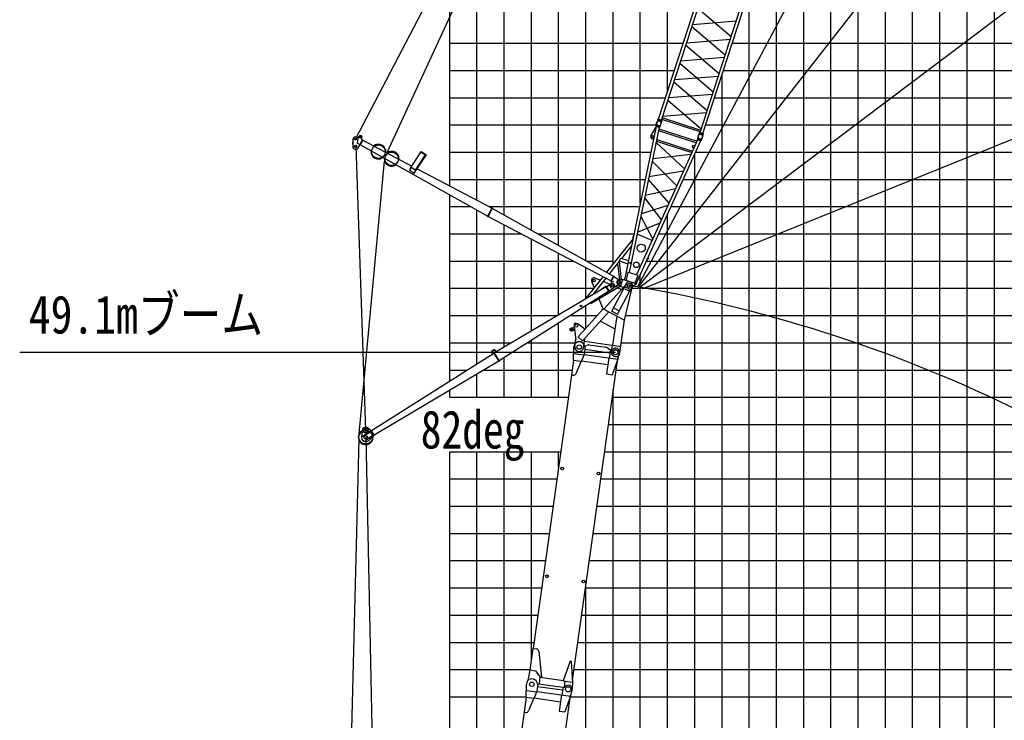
# Model space of a CAD drawing. Extents: x -435160 to 60202, y -141577 to 51651.
# Tile 10 of 41: x -435160 to -399003, y -79031 to -53305. Entities that reach past the tile are written whole.
import ezdxf

# ---------------------------------------------------------------- set-up
doc = ezdxf.new("R2010")
doc.units = 0
doc.layers.get('0').update_dxf_attribs({"linetype": 'CONTINUOUS'})

msp = doc.modelspace()

# ---------------------------------------------------------------- linework, layer by layer
at = {"color": 14, "linetype": 'Continuous'}
for p, q in [((-419368.990815, -59406.934841), (-419368.990815, 21831.209359)), ((-399368.990815, -118168.790641), (-399368.990815, -24558.401723)), ((-409368.990815, -118168.790641), (-409368.990815, -55335.240599)), ((-419368.990815, -58168.790641), (-411980.347606, -58168.790641)), ((-410342.493031, -58168.790641), (-309368.990815, -58168.790641)), ((-419368.990815, -66574.725992), (-419368.990815, -59736.99012)), ((-419368.990815, -67168.790641), (-419368.990815, -66914.134262)), ((-413548.928592, -68168.790641), (-309368.990815, -68168.790641)), ((-419368.990815, -98860.327395), (-419368.990815, -69168.790641)), ((-419368.990815, -78168.790641), (-416562.521743, -78168.790641)), ((-414944.257617, -78168.790641), (-388368.990815, -78168.790641))]:
    msp.add_line(p, q, dxfattribs=at)
at = {"color": 252, "linetype": 'Continuous'}
for p, q in [((-418368.990815, -59932.523049), (-418368.990815, 21831.209359)), ((-417368.990815, -60473.242962), (-417368.990815, 21831.209359)), ((-416368.990815, -61033.527422), (-416368.990815, 21831.209359)), ((-415368.990815, -61593.811882), (-415368.990815, 21831.209359)), ((-414368.990815, -62154.096342), (-414368.990815, 21831.209359)), ((-413368.990815, -62275.973058), (-413368.990815, 21831.209359)), ((-412368.990815, -60049.753749), (-412368.990815, 21831.209359)), ((-411368.990815, -55943.0233), (-411368.990815, 21831.209359)), ((-400368.990815, -118168.790641), (-400368.990815, -27636.094337)), ((-401368.990815, -118168.790641), (-401368.990815, -30713.786952)), ((-402368.990815, -118168.790641), (-402368.990815, -33791.479567)), ((-403368.990815, -118168.790641), (-403368.990815, -36869.215585)), ((-404368.990815, -118168.790641), (-404368.990815, -39946.9082)), ((-405368.990815, -118168.790641), (-405368.990815, -43024.600815)), ((-406368.990815, -118168.790641), (-406368.990815, -46102.195582)), ((-407368.990815, -118168.790641), (-407368.990815, -49179.888197)), ((-408368.990815, -118168.790641), (-408368.990815, -52257.553313)), ((-419368.990815, -54168.790641), (-410792.508381, -54168.790641)), ((-408989.988711, -54168.790641), (-309368.990815, -54168.790641)), ((-419368.990815, -55168.790641), (-411117.427681, -55168.790641)), ((-409314.908011, -55168.790641), (-309368.990815, -55168.790641)), ((-419368.990815, -56168.790641), (-411442.346982, -56168.790641)), ((-409639.827312, -56168.790641), (-309368.990815, -56168.790641)), ((-419368.990815, -57168.790641), (-411781.970996, -57168.790641)), ((-409964.746612, -57168.790641), (-309368.990815, -57168.790641)), ((-410368.990815, -118168.790641), (-410368.990815, -58227.406095)), ((-419368.990815, -59168.790641), (-412186.966868, -59168.790641)), ((-410794.554433, -59168.790641), (-309368.990815, -59168.790641)), ((-419368.990815, -60168.790641), (-418597.080631, -60168.790641)), ((-418368.990815, -65941.755463), (-418368.990815, -60296.3823)), ((-417912.379652, -60168.790641), (-412393.58613, -60168.790641)), ((-411246.615836, -60168.790641), (-309368.990815, -60168.790641)), ((-411368.990815, -118168.790641), (-411368.990815, -60439.494972)), ((-417368.990815, -65323.816324), (-417368.990815, -60835.128772)), ((-419368.990815, -61168.790641), (-416733.107062, -61168.790641)), ((-416368.990815, -64731.838799), (-416368.990815, -61359.85026)), ((-416127.571985, -61168.790641), (-412600.205392, -61168.790641)), ((-411698.677238, -61168.790641), (-309368.990815, -61168.790641)), ((-419368.990815, -62168.790641), (-414827.334149, -62168.790641)), ((-415368.990815, -64139.861275), (-415368.990815, -61884.571749)), ((-414342.764317, -62168.790641), (-413368.990815, -62168.790641)), ((-412150.738641, -62168.790641), (-309368.990815, -62168.790641)), ((-414368.990815, -63547.88375), (-414368.990815, -62409.293237)), ((-412368.990815, -118168.790641), (-412368.990815, -62651.583849)), ((-419368.990815, -63168.790641), (-414079.954019, -63168.790641)), ((-412672.485534, -63168.790641), (-309368.990815, -63168.790641)), ((-414368.990815, -64632.629711), (-414368.990815, -63812.219628)), ((-419368.990815, -64168.790641), (-415417.859844, -64168.790641)), ((-414930.265275, -64168.790641), (-413951.638445, -64168.790641)), ((-412909.605295, -64168.790641), (-309368.990815, -64168.790641)), ((-415368.990815, -67168.790641), (-415368.990815, -64447.507777)), ((-419368.990815, -65168.790641), (-417107.113165, -65168.790641)), ((-416504.354139, -65168.790641), (-414753.106939, -65168.790641)), ((-416368.990815, -67168.790641), (-416368.990815, -65082.795926)), ((-413066.704541, -65168.790641), (-309368.990815, -65168.790641)), ((-417368.990815, -67168.790641), (-417368.990815, -65718.084074)), ((-419368.990815, -66168.790641), (-418727.672882, -66168.790641)), ((-418368.990815, -67168.790641), (-418368.990815, -66319.922098)), ((-418114.651598, -66168.790641), (-414874.477892, -66168.790641)), ((-413267.846939, -66168.790641), (-309368.990815, -66168.790641)), ((-413368.990815, -118168.790641), (-413368.990815, -66888.466755)), ((-419368.990815, -67168.790641), (-415005.933722, -67168.790641)), ((-413408.387766, -67168.790641), (-309368.990815, -67168.790641)), ((-419368.990815, -69168.790641), (-415287.015375, -69168.790641)), ((-418368.990815, -91232.637516), (-418368.990815, -69168.790641)), ((-417368.990815, -83982.790139), (-417368.990815, -69168.790641)), ((-416368.990815, -76802.803266), (-416368.990815, -69168.790641)), ((-415368.990815, -69752.049867), (-415368.990815, -69168.790641)), ((-413689.469419, -69168.790641), (-309368.990815, -69168.790641)), ((-419368.990815, -70168.790641), (-415427.556201, -70168.790641)), ((-413830.010245, -70168.790641), (-309368.990815, -70168.790641)), ((-419368.990815, -71168.790641), (-415568.097028, -71168.790641)), ((-413970.551072, -71168.790641), (-309368.990815, -71168.790641)), ((-419368.990815, -72168.790641), (-415708.637854, -72168.790641)), ((-414111.091898, -72168.790641), (-309368.990815, -72168.790641)), ((-419368.990815, -73168.790641), (-415849.178681, -73168.790641)), ((-414251.632725, -73168.790641), (-309368.990815, -73168.790641)), ((-414368.990815, -115905.291025), (-414368.990815, -74003.836891)), ((-419368.990815, -74168.790641), (-415989.719507, -74168.790641)), ((-414392.173552, -74168.790641), (-309368.990815, -74168.790641)), ((-419368.990815, -75168.790641), (-416130.260334, -75168.790641)), ((-414532.718085, -75168.790641), (-309368.990815, -75168.790641)), ((-419368.990815, -76168.790641), (-416270.80116, -76168.790641)), ((-414673.258911, -76168.790641), (-309368.990815, -76168.790641)), ((-419368.990815, -77168.790641), (-416420.426983, -77168.790641)), ((-414813.799738, -77168.790641), (-309368.990815, -77168.790641))]:
    msp.add_line(p, q, dxfattribs=at)
at = {"color": 151, "linetype": 'Continuous'}
for p, q in [((-421670.10457, -58183.668903), (-388402.796663, 13901.684665)), ((-374488.648671, 8316.422648), (-412469.053888, -63114.330609)), ((-362675.760393, 582.700874), (-412444.640449, -63118.560697)), ((-347910.735948, -14554.013056), (-412374.324971, -63130.811648)), ((-422830.405712, -57693.422663), (-400655.308224, -15224.455976)), ((-337566.487356, -32996.425494), (-412219.396054, -63158.158443)), ((-422941.298263, -57808.116191), (-422944.225428, -57878.054947)), ((-422941.298263, -57808.116191), (-422925.312262, -57808.785257)), ((-422920.326607, -57689.663007), (-422931.166592, -57948.66277)), ((-422728.63204, -57644.037488), (-422789.791857, -57613.109465)), ((-422740.520355, -57665.955628), (-422764.060218, -57835.206575)), ((-422764.060125, -57835.207063), (-422662.092345, -57890.511376)), ((-422740.520348, -57665.956318), (-422698.385512, -57588.269868)), ((-422724.934617, -58006.37733), (-422566.739804, -57714.70435)), ((-422654.70238, -57910.445826), (-422552.675283, -57722.332531)), ((-422606.436004, -57670.435392), (-422592.901601, -57645.481227)), ((-422571.507126, -57723.494139), (-422594.361973, -57711.098345)), ((-422566.739804, -57714.70435), (-422552.675283, -57722.332531)), ((-422557.441933, -57731.122531), (-420756.366902, -58677.746329)), ((-422944.225428, -57878.054947), (-422928.239427, -57878.724013)), ((-422821.260737, -57953.264261), (-422461.20484, -68377.391949)), ((-422668.766901, -57902.817645), (-422654.70238, -57910.445826)), ((-422649.934259, -57901.656015), (-417971.695636, -60518.626117)), ((-420793.648129, -58735.338076), (-420420.099368, -58158.263932)), ((-420425.1561, -58155.034258), (-420416.461788, -58141.602912)), ((-420425.07282, -58155.089262), (-420232.093656, -58278.348602)), ((-420416.460349, -58141.605275), (-420223.481185, -58264.864615)), ((-422691.119073, -68506.116687), (-421760.269703, -58499.085837)), ((-420668.013142, -58940.551147), (-420237.233961, -58275.064995)), ((-420620.815746, -58834.708086), (-420252.313627, -58265.43021)), ((-420232.177229, -58278.294669), (-420223.482918, -58264.863323)), ((-420837.748297, -58832.452445), (-420792.048202, -58733.407736)), ((-420835.566322, -58838.464355), (-420790.280483, -58740.317453)), ((-420682.536208, -58943.657135), (-420833.916602, -58845.666332)), ((-420631.538797, -58834.912497), (-420781.568167, -58737.796233)), ((-420628.459532, -58829.760149), (-420779.128343, -58732.229965)), ((-420674.637595, -58940.607446), (-420629.35329, -58842.463869)), ((-420671.073233, -58943.623342), (-420624.63208, -58842.972557)), ((-420629.88727, -58841.936225), (-420627.17092, -58837.73989)), ((-420563.51103, -58779.109102), (-417812.457879, -60225.030198)), ((-417976.384153, -60527.465513), (-417807.606251, -60216.279876)), ((-417962.319631, -60535.093694), (-417793.54173, -60223.908057)), ((-417807.606251, -60216.279876), (-417793.54173, -60223.908057)), ((-417798.226973, -60232.748613), (-413352.933362, -62723.377544)), ((-417976.384153, -60527.465513), (-417962.319631, -60535.093694)), ((-417957.464457, -60526.344007), (-413445.424078, -62893.908551)), ((-413449.323347, -62900.895919), (-413349.203484, -62716.299103)), ((-413449.323347, -62900.895919), (-413417.678415, -62918.059196)), ((-413435.258799, -62908.524115), (-413335.138936, -62723.927299)), ((-413342.588134, -62947.409983), (-413430.491258, -62899.733923)), ((-413349.203484, -62716.299103), (-413335.138936, -62723.927299)), ((-413344.673997, -62741.507912), (-413338.748406, -62731.073214)), ((-413344.673997, -62741.507912), (-413121.535194, -62868.222595)), ((-413338.748406, -62731.073214), (-413251.791276, -62780.453891)), ((-413257.716868, -62790.888589), (-413251.791276, -62780.453891)), ((-413461.512804, -63040.829226), (-413409.632929, -62945.175281)), ((-413119.208292, -63005.979924), (-413349.358766, -63147.162004)), ((-413289.688696, -63110.558589), (-413281.322493, -63124.196868)), ((-413196.081859, -63071.907284), (-413281.322462, -63124.196751)), ((-413204.448153, -63058.269022), (-413196.081894, -63071.907391)), ((-422452.243902, -68637.235699), (-421502.008439, -113607.914789)), ((-422702.775437, -68710.869083), (-423785.396946, -111625.262836))]:
    msp.add_line(p, q, dxfattribs=at)
at = {"color": 132, "linetype": 'Continuous'}
for p, q in [((-411698.155282, -56956.088595), (-409931.219788, -51518.013688)), ((-411589.449018, -56991.409358), (-409822.513524, -51553.334451)), ((-410176.466112, -57450.514775), (-408409.530618, -52012.439868)), ((-410067.760544, -57485.835312), (-408300.82505, -52047.760405)), ((-409034.895392, -53937.117317), (-410256.457441, -52888.878243)), ((-410447.878371, -53478.011718), (-408843.474539, -53347.983501)), ((-409254.296993, -54612.366981), (-410475.859042, -53564.127908)), ((-410667.279834, -54153.261091), (-409062.876002, -54023.232875)), ((-410695.248447, -54239.339822), (-409472.089078, -55282.662569)), ((-409693.100703, -55962.867161), (-410914.662694, -54914.628137)), ((-409282.26561, -54698.444825), (-410885.071869, -54823.55676)), ((-411134.06456, -55589.878861), (-409912.502697, -56638.117775)), ((-411106.083464, -55503.761365), (-409501.679784, -55373.733161)), ((-411353.466225, -56265.128645), (-410131.895792, -57313.341079)), ((-409721.081636, -56048.98379), (-411325.485225, -56179.011987)), ((-409940.483361, -56724.233317), (-411544.878318, -56854.235054)), ((-411719.619016, -56986.919603), (-411762.503152, -57068.111505)), ((-411723.877432, -56985.577745), (-411713.990603, -56955.149177)), ((-411723.877432, -56985.577745), (-411585.973085, -57030.385529)), ((-411713.990603, -56955.149177), (-411576.086256, -56999.956961)), ((-411698.155282, -56956.088595), (-411589.449018, -56991.409358)), ((-411690.68763, -56962.720762), (-411689.449602, -56958.9105)), ((-411590.172282, -57028.974157), (-411603.20156, -57119.866004)), ((-411599.385746, -56992.386507), (-411598.147718, -56988.576244)), ((-411585.973085, -57030.385529), (-411576.086256, -56999.956961)), ((-410168.445953, -57425.831235), (-411581.428859, -56966.725818)), ((-410149.748789, -57368.287211), (-411562.731695, -56909.181794)), ((-410197.930591, -57481.344564), (-410240.814506, -57562.536048)), ((-410202.187566, -57480.004151), (-410192.300737, -57449.575584)), ((-410202.187566, -57480.004151), (-410064.284379, -57524.811558)), ((-410192.300737, -57449.575584), (-410054.39755, -57494.38299)), ((-410176.466112, -57450.514775), (-410067.760544, -57485.835312)), ((-410168.99846, -57457.146943), (-410167.760432, -57453.33668)), ((-410077.696808, -57486.812612), (-410076.45878, -57483.002349)), ((-410068.504185, -57523.397607), (-410081.533463, -57614.289454)), ((-410064.284379, -57524.811558), (-410054.39755, -57494.38299))]:
    msp.add_line(p, q, dxfattribs=at)
at = {"color": 198, "linetype": 'Continuous'}
for p, q in [((-411784.535803, -57186.682588), (-411771.506021, -57095.787546)), ((-411785.202165, -57224.321872), (-412949.503093, -62859.328576)), ((-411675.82934, -57259.855952), (-412777.019049, -62589.415731)), ((-411813.894041, -57264.336872), (-411984.391261, -57558.732562)), ((-411813.893594, -57264.336205), (-411794.306116, -57268.383355)), ((-411788.765191, -57185.310188), (-411798.653738, -57215.743989)), ((-411660.749416, -57260.551846), (-411798.653738, -57215.743989)), ((-411650.860868, -57230.118045), (-411788.765191, -57185.310188)), ((-411675.829901, -57259.857745), (-411785.203696, -57224.320024)), ((-411698.912889, -57371.587674), (-410311.354041, -57822.433138)), ((-411686.598022, -57311.97967), (-410286.280252, -57766.970761)), ((-411650.860868, -57230.118045), (-411660.749416, -57260.551846)), ((-411655.092395, -57228.744528), (-411612.206919, -57147.550195)), ((-410154.985699, -57754.007759), (-412525.222312, -62997.181805)), ((-411928.033368, -57684.574053), (-411882.253542, -57694.033047)), ((-411794.52683, -57834.308873), (-411763.308958, -57764.810835)), ((-410745.693996, -58783.229303), (-411791.301979, -57818.723236)), ((-411779.105359, -57759.676176), (-410474.595597, -58183.53734)), ((-411766.783481, -57700.066343), (-410449.520602, -58128.071249)), ((-410264.358193, -57718.47121), (-410364.707247, -57940.452238)), ((-410267.075131, -57679.73755), (-410276.963679, -57710.171351)), ((-410139.059356, -57754.979208), (-410276.963679, -57710.171351)), ((-410129.170809, -57724.545407), (-410267.075131, -57679.73755)), ((-410154.981535, -57754.011624), (-410264.35533, -57718.473903)), ((-410262.844289, -57681.108498), (-410249.815062, -57590.217323)), ((-410129.170809, -57724.545407), (-410139.059356, -57754.979208)), ((-410133.400154, -57723.170422), (-410090.516503, -57641.979542)), ((-410401.635777, -58022.141427), (-412506.116434, -62677.43968)), ((-410468.148302, -57953.687839), (-410468.028299, -57969.495974)), ((-410458.759948, -57940.969751), (-410468.146507, -57953.685119)), ((-410468.030391, -57969.496796), (-410464.974273, -57976.273647)), ((-410464.976919, -57976.272016), (-410457.783984, -57986.495109)), ((-410458.759966, -57940.961474), (-410452.311389, -57937.279346)), ((-410457.78226, -57986.498856), (-410449.815856, -57994.345222)), ((-410452.302569, -57937.27805), (-410440.474378, -57933.235299)), ((-410449.817326, -57994.341842), (-410441.541006, -58001.237759)), ((-410441.544831, -58001.237111), (-410432.8059, -58006.705492)), ((-410429.419475, -57931.570472), (-410440.475203, -57933.235595)), ((-410432.803505, -58006.705739), (-410401.331489, -58021.475989)), ((-410418.672004, -57930.85506), (-410429.418813, -57931.569126)), ((-410418.672723, -57930.860763), (-410408.389763, -57931.573284)), ((-410368.492916, -57939.221983), (-410408.384377, -57931.56917)), ((-410368.49027, -57939.223648), (-410364.705549, -57940.45338)), ((-411931.145121, -58495.525781), (-411029.691346, -59411.465179)), ((-411912.272, -58404.188623), (-410499.431473, -58238.479865)), ((-410784.113227, -58868.218434), (-412051.777719, -59079.366939)), ((-411313.586542, -60039.461564), (-412071.08152, -59172.791436)), ((-412191.230628, -59754.289992), (-411068.989046, -59498.384037)), ((-412211.173808, -59850.817644), (-411597.299832, -60667.060291)), ((-411354.185314, -60129.271031), (-412330.595715, -60428.798973)), ((-412351.552991, -60530.239287), (-411914.849648, -61369.514687)), ((-412469.810459, -61102.561301), (-411639.969079, -60761.440916)), ((-412639.759588, -61360.214748), (-413607.453604, -62575.431272)), ((-411936.052404, -61416.410512), (-412484.782991, -61175.029081)), ((-412690.9544, -61607.991455), (-413058.692991, -62069.792401)), ((-413134.723477, -62165.270415), (-413503.972079, -62628.967612)), ((-413150.296955, -62184.828674), (-413070.713677, -62847.166455)), ((-413134.720606, -62165.269982), (-412826.770855, -62265.32898)), ((-413058.690814, -62069.790892), (-412803.500772, -62152.707212)), ((-412132.576572, -62128.60885), (-412127.541768, -62133.087148)), ((-412071.051925, -62069.577466), (-412127.541768, -62133.087148)), ((-412093.73881, -62042.699971), (-412071.460711, -62062.515631)), ((-412071.464494, -62062.51146), (-412071.051381, -62069.57336)), ((-413203.243038, -62251.318288), (-413130.838405, -62853.91125)), ((-413737.032686, -62738.154859), (-414353.329409, -63512.091609)), ((-413635.429224, -62794.049645), (-414113.188114, -63394.012533)), ((-413008.4141, -62840.1874), (-413169.95862, -62858.295818)), ((-413091.847281, -63096.970705), (-413008.412286, -62840.184347)), ((-412513.861856, -63000.873617), (-413008.412286, -62840.184347)), ((-412939.278777, -62809.826803), (-412969.595217, -62852.796547)), ((-412861.529258, -62887.912615), (-412892.79283, -62867.303837)), ((-412833.737484, -62581.498396), (-412892.789795, -62867.300941)), ((-412830.648343, -62571.992707), (-412833.73776, -62581.500948)), ((-412452.48389, -62694.865858), (-412830.648343, -62571.992707)), ((-412455.570998, -62704.375222), (-412575.787315, -62970.3044)), ((-412452.48389, -62694.865858), (-412455.573307, -62704.374099)), ((-414179.650704, -63714.505459), (-413106.720786, -63084.900018)), ((-413091.847301, -63096.968616), (-413211.452787, -62999.915855)), ((-413091.847281, -63096.970705), (-412987.861402, -63130.757785)), ((-412513.866041, -63000.876921), (-412662.244006, -63130.587388)), ((-412613.190787, -62968.596355), (-412575.784492, -62970.299785)), ((-414361.150232, -63505.863778), (-414367.378063, -63513.6846)), ((-414367.378063, -63513.6846), (-414342.328895, -63533.631605)), ((-414361.150232, -63505.863778), (-414333.101268, -63528.199563)), ((-414183.212709, -63728.194513), (-414198.21792, -63702.623674)), ((-414174.587789, -63723.133328), (-414189.367415, -63697.946914)), ((-414183.212709, -63728.194513), (-414174.587789, -63723.133328))]:
    msp.add_line(p, q, dxfattribs=at)
at = {"color": 196, "linetype": 'Continuous'}
for p, q in [((-413853.005061, -62870.820617), (-414029.897448, -62793.442335)), ((-414065.716867, -63128.8881), (-414155.416166, -62917.603708)), ((-413984.960765, -63319.107021), (-414008.655972, -63263.293569)), ((-413478.928322, -63034.453523), (-413737.661389, -62921.275559)), ((-412931.067612, -63067.435235), (-413711.917758, -63935.260198)), ((-412883.048365, -63006.94508), (-413422.94056, -64022.334564)), ((-412678.20453, -63115.862486), (-413218.096726, -64131.251969)), ((-413077.197294, -63210.183282), (-413214.801958, -63149.990684)), ((-413077.109235, -63210.22209), (-413081.204851, -63219.344915)), ((-413080.825293, -63200.982555), (-413058.778472, -63204.081033)), ((-413071.55205, -63223.567523), (-413063.621096, -63217.476549)), ((-413066.494835, -63202.996482), (-413059.061074, -63209.68522)), ((-413058.77821, -63204.081108), (-413056.586292, -63206.935167)), ((-412950.259564, -64340.241007), (-412654.134113, -63091.397593)), ((-412942.167444, -63183.742868), (-412789.676838, -63264.823566)), ((-412895.409416, -63000.372593), (-412931.067363, -63067.435435)), ((-412921.937923, -63114.167086), (-412745.34841, -63208.061401)), ((-413729.191033, -63921.566043), (-413881.773016, -63562.163108)), ((-413731.935505, -63924.616139), (-414651.618754, -64946.738099)), ((-413736.630063, -63933.445788), (-413731.935347, -63924.616313)), ((-413731.935347, -63924.616313), (-412950.259455, -64340.240781)), ((-413327.33374, -63900.075805), (-413170.993603, -63983.203335)), ((-413529.937824, -64032.020586), (-414486.589083, -65095.22823)), ((-413416.02938, -64009.336523), (-413211.185545, -64118.253929)), ((-413236.830414, -64187.868535), (-413387.584975, -65260.543038)), ((-413118.658924, -65538.465308), (-412950.259484, -64340.240965)), ((-412954.95417, -64349.070256), (-412950.259455, -64340.240781)), ((-414800.277162, -64623.523932), (-414899.51331, -64635.860353)), ((-414789.297747, -64711.844104), (-414888.533896, -64724.180525)), ((-414799.696883, -64494.35028), (-414810.830697, -64573.571483)), ((-414810.830697, -64573.571483), (-414701.901211, -64588.880523)), ((-414791.407591, -64621.917474), (-414800.338844, -64623.027751)), ((-414796.979611, -64577.095248), (-414791.025442, -64576.355063)), ((-414796.979611, -64577.095248), (-414737.643052, -65054.40804)), ((-414780.304812, -64711.230007), (-414789.236065, -64712.340285)), ((-414743.224826, -64451.795532), (-414664.003382, -64462.92938)), ((-414664.003382, -64462.92938), (-414679.312388, -64571.858624)), ((-414397.120796, -64681.112513), (-414665.828814, -64475.916978)), ((-413837.194946, -64373.501839), (-413302.84935, -64657.618447)), ((-414772.397141, -65306.047572), (-414734.909055, -65039.305962)), ((-414737.897276, -65060.567707), (-414747.821135, -65071.596932)), ((-414747.821135, -65071.596932), (-414740.387374, -65078.28567)), ((-414486.589083, -65095.22823), (-414651.618754, -64946.738099)), ((-414455.511365, -65350.582961), (-414407.227782, -65007.027399)), ((-414448.55271, -65301.069558), (-414433.698689, -65303.157155)), ((-414433.69906, -65303.156923), (-414314.169591, -65253.277547)), ((-414422.109823, -65112.918628), (-413402.133881, -65256.26689)), ((-414261.740814, -65246.538052), (-413630.750763, -65335.217916)), ((-413481.061133, -65437.041355), (-413582.211345, -65356.147641)), ((-413481.060733, -65437.04168), (-413466.206712, -65439.129277)), ((-413428.576768, -65444.41782), (-413466.206712, -65439.129277)), ((-413402.450692, -65258.453798), (-413435.5447, -65493.929919)), ((-413387.584975, -65260.543038), (-413085.564915, -65302.989187)), ((-413467.598443, -65449.031957), (-413429.968499, -65454.320501))]:
    msp.add_line(p, q, dxfattribs=at)
at = {"color": 190, "linetype": 'Continuous'}
for p, q in [((-413626.54885, -63108.374794), (-417729.061201, -65536.9699)), ((-413637.512106, -63105.568129), (-413809.616612, -63207.450128)), ((-413809.616612, -63207.450128), (-413805.541327, -63214.334317)), ((-413637.512106, -63105.568129), (-413633.436821, -63112.452317)), ((-413631.781672, -63099.852742), (-413618.143217, -63091.486587)), ((-413518.837531, -63283.973606), (-413631.781672, -63099.852742)), ((-413505.199076, -63275.607452), (-413618.143217, -63091.486587)), ((-413612.134815, -63100.710768), (-413525.620419, -63050.558407)), ((-413612.134815, -63100.710768), (-413606.116654, -63111.092284)), ((-413606.116421, -63111.092669), (-413431.312202, -63009.758588)), ((-413525.620419, -63050.558407), (-413519.602258, -63060.939923)), ((-413517.225727, -63256.001599), (-413347.676485, -63146.1009)), ((-413510.698761, -63266.071073), (-413517.225727, -63256.001599)), ((-413510.698761, -63266.071073), (-413426.785196, -63211.678855)), ((-413426.785196, -63211.678855), (-413433.312163, -63201.60938)), ((-413524.06273, -63275.44683), (-417548.144108, -65831.898038)), ((-413695.343485, -63393.737721), (-413699.633499, -63386.984858)), ((-413526.529005, -63286.491882), (-413695.343485, -63393.737721)), ((-413526.529005, -63286.491882), (-413530.819018, -63279.73902)), ((-413518.837531, -63283.973606), (-413505.199076, -63275.607452)), ((-417733.717881, -65433.530088), (-417829.005572, -65488.580707)), ((-417729.21578, -65441.322821), (-417824.503471, -65496.37344)), ((-417707.761416, -65440.477167), (-417671.649591, -65502.983501)), ((-422244.163113, -68394.625321), (-417742.902398, -65545.459948)), ((-417835.952652, -65514.537172), (-417797.959893, -65580.299234)), ((-417828.159951, -65510.034526), (-417790.348557, -65575.482663)), ((-417556.661831, -65848.856483), (-417748.037316, -65536.87731)), ((-417748.03706, -65536.877726), (-417734.398605, -65528.511572)), ((-417543.023375, -65840.490328), (-417734.39886, -65528.511155)), ((-417715.557987, -65444.980921), (-417679.398287, -65507.570123)), ((-417561.984717, -65840.389258), (-422141.676271, -68561.697688)), ((-417556.661831, -65848.856483), (-417543.023375, -65840.490328)), ((-422263.025782, -68394.464253), (-422392.728574, -68291.301858)), ((-422569.812645, -68359.95978), (-422610.21919, -68611.884455)), ((-422560.555016, -68609.825264), (-422568.921299, -68596.186601)), ((-422568.921043, -68596.187017), (-422256.751583, -68404.694806)), ((-422560.554761, -68609.825681), (-422248.385301, -68418.333469)), ((-422476.893422, -68746.209896), (-422164.723962, -68554.717685)), ((-422468.527155, -68759.848534), (-422156.357695, -68568.356322)), ((-422150.0838, -68578.584974), (-422344.554037, -68755.569776)), ((-422263.026199, -68394.465964), (-422249.384414, -68386.097767)), ((-422150.083415, -68578.584617), (-422263.026199, -68394.465964)), ((-422136.448289, -68570.220505), (-422249.391201, -68386.101644)), ((-422150.083175, -68578.585008), (-422136.448049, -68570.220896)), ((-422476.893661, -68746.209506), (-422468.527634, -68759.847753))]:
    msp.add_line(p, q, dxfattribs=at)
at = {"color": 41, "linetype": 'Continuous'}
for p, q in [((-414823.166729, -65803.91012), (-414813.919404, -65324.507102)), ((-414403.062516, -65408.42825), (-414429.239017, -65594.683745)), ((-414409.354833, -65314.493959), (-414402.975814, -65408.516091)), ((-414403.062516, -65408.42825), (-413482.124349, -65537.857661)), ((-413468.20704, -65438.830856), (-413508.30085, -65724.113156)), ((-413468.220631, -65438.927562), (-413418.706986, -65445.886251)), ((-413395.43468, -65424.009887), (-413396.114237, -65428.84518)), ((-414823.182733, -65803.806606), (-414900.435215, -66353.486608)), ((-414823.182733, -65803.806606), (-414546.421912, -65842.702801)), ((-414794.340989, -65560.432575), (-414458.982459, -65607.56414)), ((-414429.28895, -65594.758125), (-414530.585415, -65833.865973)), ((-414422.06465, -65595.692037), (-413196.363029, -65767.953156)), ((-413522.166053, -65722.164529), (-413605.181171, -66312.847817)), ((-413196.416956, -65767.961903), (-413402.518243, -66341.425212)), ((-413193.71276, -65749.095512), (-413196.363029, -65767.953156)), ((-413193.788834, -65749.188866), (-413134.233582, -65561.73859)), ((-413221.236124, -65837.137441), (-414867.578761, -77551.474676)), ((-414535.477929, -65845.648467), (-414732.634153, -66302.853182)), ((-414530.366677, -65833.322532), (-413557.01369, -65970.118366)), ((-414891.526187, -66354.73869), (-416302.007948, -76390.838485)), ((-414900.435215, -66353.486608), (-414838.319588, -66362.21639)), ((-413605.181171, -66312.847817), (-413402.442887, -66341.340823)), ((-416311.610123, -76394.518402), (-416423.628151, -77191.568137)), ((-416311.610123, -76394.518402), (-416181.87292, -76412.751776)), ((-416096.391886, -76500.938048), (-415995.66439, -77442.836946)), ((-414941.778755, -76858.516522), (-415199.674529, -77579.714194)), ((-414941.883005, -76858.707986), (-414912.176172, -76862.883009)), ((-414912.189113, -76862.640396), (-414864.101272, -77626.655869)), ((-416423.570618, -77191.087558), (-416502.761641, -77565.647978)), ((-416422.241857, -77181.704138), (-416218.947514, -77210.275293)), ((-416219.000387, -77210.719653), (-416050.643412, -77446.448284)), ((-416562.77322, -78181.827823), (-416553.525895, -77702.424805)), ((-416148.961324, -77692.411662), (-416142.582305, -77786.433794)), ((-416099.110623, -77692.098103), (-416116.725471, -77710.757169)), ((-416099.039293, -77691.612466), (-415217.726354, -77815.472915)), ((-416054.345758, -77445.436845), (-416089.13903, -77693.003857)), ((-416054.345758, -77445.436845), (-415194.924609, -77566.220603)), ((-415197.783476, -77565.818816), (-415200.433745, -77584.676459)), ((-415200.433745, -77584.676459), (-414863.745267, -77631.994936)), ((-415158.298856, -77823.726289), (-415126.169443, -77595.113626)), ((-414863.737611, -77631.940568), (-414866.703031, -77893.008297)), ((-416533.947481, -77938.350279), (-416198.58895, -77985.481844)), ((-416168.895441, -77972.675829), (-416270.191906, -78211.783677)), ((-416142.669007, -77786.345954), (-416168.845508, -77972.601448)), ((-416161.671142, -77973.60974), (-414935.96952, -78145.870859)), ((-416142.669007, -77786.345954), (-415221.73084, -77915.775365)), ((-415207.813531, -77816.74856), (-415247.907341, -78102.03086)), ((-415207.827122, -77816.845265), (-415158.313478, -77823.803954)), ((-415135.041172, -77801.92759), (-415135.720728, -77806.762883)), ((-414933.395326, -78127.106569), (-414873.840073, -77939.656294)), ((-416562.789225, -78181.72431), (-416640.041707, -78731.404311)), ((-414960.842616, -78215.055145), (-416607.185253, -89929.392379)), ((-416562.789225, -78181.72431), (-416286.028404, -78220.620504)), ((-416275.08442, -78223.56617), (-416472.240645, -78680.770885)), ((-416269.973169, -78211.240236), (-415296.620182, -78348.036069)), ((-415261.772545, -78100.082233), (-415344.787662, -78690.765521)), ((-414936.023448, -78145.879607), (-415142.124735, -78719.342915)), ((-414933.319252, -78127.013215), (-414935.96952, -78145.870859)), ((-416631.132679, -78732.656393), (-418041.614439, -88768.756188)), ((-416640.041707, -78731.404311), (-416577.926079, -78740.134093)), ((-415344.787662, -78690.765521), (-415142.049378, -78719.258527))]:
    msp.add_line(p, q, dxfattribs=at)
at = {"color": 7, "linetype": 'Continuous'}
msp.add_line((-435159.880233, -65516.197613), (-413277.106986, -65516.197613), dxfattribs=at)
at = {"color": 151, "linetype": 'Continuous'}
for centre, radius in [((-422830.403587, -57693.425528), 34.999978), ((-422645.637664, -57616.864683), 28.499995), ((-422821.260737, -57953.264262), 44.999977), ((-413161.039863, -62937.788351), 39.999993), ((-413391.187444, -63078.971104), 39.999993), ((-415240.17803, -69784.092307), 50), ((-413903.312796, -69971.975119), 50), ((-415796.857962, -73745.162619), 50), ((-414460.005179, -73933.045432), 50)]:
    msp.add_circle(centre, radius, dxfattribs=at)
at = {"color": 198, "linetype": 'Continuous'}
for centre, radius in [((-411910.834304, -57601.330262), 39.999978), ((-412335.641434, -61691.880381), 149.999973), ((-412723.624235, -62238.75529), 29.999979), ((-412514.390748, -62306.739474), 103.399975), ((-413161.049157, -62937.796882), 39.999978), ((-412780.626715, -63061.403668), 72.499972), ((-414550.035666, -63814.786184), 30.249964)]:
    msp.add_circle(centre, radius, dxfattribs=at)
at = {"color": 255, "linetype": 'Continuous'}
for centre in [(-421984.774241, -58152.069919), (-421501.301954, -58414.280598)]:
    msp.add_circle(centre, 249.999955, dxfattribs=at)
at = {"color": 196, "linetype": 'Continuous'}
for centre, radius in [((-414067.970464, -62880.479352), 45.249985), ((-412780.626714, -63061.403668), 70), ((-414894.023687, -64680.020367), 64), ((-414894.023687, -64680.020367), 20), ((-414750.183599, -64501.308941), 25), ((-414613.954351, -65328.315228), 80), ((-413277.101812, -65516.197613), 90), ((-416353.560843, -77706.232932), 80)]:
    msp.add_circle(centre, radius, dxfattribs=at)
at = {"color": 190, "linetype": 'Continuous'}
for centre, radius in [((-413391.200933, -63078.976422), 40.25), ((-422461.20484, -68377.39195), 99.999985), ((-422461.20484, -68377.39195), 44.999985), ((-422452.243902, -68637.2357), 59.999985)]:
    msp.add_circle(centre, radius, dxfattribs=at)
at = {"color": 41, "linetype": 'Continuous'}
for centre in [(-413277.106985, -65516.197775), (-415016.713477, -77894.115479)]:
    msp.add_circle(centre, 95.000198, dxfattribs=at)
at = {"color": 200, "linetype": 'Continuous'}
msp.add_circle((-422452.23609, -68637.231793), 250, dxfattribs=at)
at = {"color": 151, "linetype": 'Continuous'}
for centre, radius, start, end in [((-421268.990815, -113974.66225), 78395.387381, 23.48768, 77.423857), ((-421268.990815, -118104.994314), 78395.387381, 23.48768, 77.423857), ((-422830.403587, -57693.425528), 89.999969, 63.174655, 177.603383), ((-422645.643557, -57616.875547), 59.999989, 331.525893, 151.525993), ((-422580.065026, -57684.738231), 29.999995, 151.525993, 241.525976), ((-422821.260737, -57953.264262), 109.99998, 177.603383, 331.525974), ((-421984.774241, -58152.069919), 272.499951, 173.712033, 307.84339), ((-421984.774241, -58152.069919), 272.499951, 355.208433, 129.339773), ((-421501.301954, -58414.280598), 272.499951, 356.856322, 127.691894), ((-421501.301954, -58414.280598), 272.499951, 175.364119, 306.19127), ((-420828.212618, -58836.850678), 10.499997, 155.231016, 237.08444), ((-420830.11489, -58840.980698), 5.999999, 155.231016, 237.08444), ((-420784.833769, -58741.041115), 10.499997, 57.084421, 177.094288), ((-420784.830798, -58742.829969), 5.999999, 57.084421, 155.231016), ((-420634.801312, -58839.949263), 5.999999, 335.230987, 57.084404), ((-420634.166076, -58838.573211), 10.499997, 335.230987, 57.084404), ((-420680.087092, -58938.094911), 5.999999, 237.08444, 335.230987), ((-420676.829489, -58934.841629), 10.499997, 237.08444, 327.084412), ((-413161.039863, -62937.788351), 79.999986, 300.093509, 60.408848), ((-413391.190278, -63078.970088), 79.999986, 151.525939, 301.526363), ((-413427.213715, -62935.639982), 19.999996, 331.525903, 61.525885), ((-421268.990815, -113974.66225), 51616.007444, 47.902408, 80.534589)]:
    msp.add_arc(centre, radius, start, end, dxfattribs=at)
at = {"color": 220, "linetype": 'Continuous'}
msp.add_arc((-412780.626715, -67191.735732), 27001.109422, 21.363499, 71.469511, dxfattribs=at)
at = {"color": 132, "linetype": 'Continuous'}
for centre in [(-411687.370277, -57107.847922), (-410165.683893, -57602.273197)]:
    msp.add_arc(centre, 84.999939, 152.157791, 351.84225, dxfattribs=at)
at = {"color": 198, "linetype": 'Continuous'}
for centre, radius, start, end in [((-411687.369148, -57107.852217), 84.999954, 332.157741, 171.842255), ((-411910.834304, -57601.330262), 84.99997, 149.923031, 258.325868), ((-410165.679852, -57602.280649), 84.999954, 332.157741, 171.842255), ((-412522.818414, -61305.112165), 120.899957, 137.083259, 199.568483), ((-413161.049157, -62937.796882), 79.999986, 96.395931, 230.942718)]:
    msp.add_arc(centre, radius, start, end, dxfattribs=at)
at = {"color": 196, "linetype": 'Continuous'}
for centre, radius, start, end in [((-414067.970464, -62880.479352), 95, 68.152393, 203.003331), ((-412780.626714, -63061.403668), 130, 346.277614, 152.000013), ((-414894.023687, -64680.020367), 52, 65.930996, 308.24141), ((-414894.023687, -64680.020367), 40, 97.086331, 277.086295), ((-414750.183599, -64501.308941), 50, 82.000027, 172.000009), ((-414699.117925, -64569.075299), 20, 262.000009, 351.999984), ((-414613.954351, -65328.315228), 160, 172.000009, 351.999973), ((-414275.658208, -65345.564831), 100, 82.000027, 112.650692), ((-413644.668218, -65434.244702), 100, 51.349372, 82.000027), ((-413277.101812, -65516.197613), 160, 172.000009, 351.999973)]:
    msp.add_arc(centre, radius, start, end, dxfattribs=at)
at = {"color": 190, "linetype": 'Continuous'}
for centre, radius, start, end in [((-413391.190435, -63078.969968), 80, 304.360388, 118.691476), ((-417724.216558, -65449.983991), 19, 30.016345, 120.016314), ((-417724.216558, -65449.983991), 10, 30.016345, 120.016314), ((-417819.501715, -65505.034284), 19, 120.016314, 210.016296), ((-417819.501715, -65505.03404), 10, 120.016314, 210.016296), ((-422461.20484, -68377.39195), 109.999985, 51.502126, 170.887781), ((-422452.23609, -68637.231793), 272.5, 116.844374, 6.349873), ((-422452.243902, -68637.2357), 160, 170.887836, 312.304881)]:
    msp.add_arc(centre, radius, start, end, dxfattribs=at)
at = {"color": 41, "linetype": 'Continuous'}
for centre, radius, start, end in [((-414613.966116, -65328.314963), 200.000458, 37.000019, 178.89473), ((-414438.268606, -65195.912619), 20.000031, 216.999936, 256.656287), ((-414613.966116, -65328.314963), 205.000458, 3.881433, 33.429562), ((-413415.910208, -65426.080588), 20.000031, 262.000173, 352.000073), ((-413277.106985, -65516.197775), 150.000336, 342.966792, 142.073344), ((-414544.338187, -65827.928244), 15.000034, 262.000173, 337.040483), ((-414824.397513, -66263.205588), 100.000198, 262.000173, 336.673401), ((-416195.789114, -76511.779807), 100.000198, 6.10414, 81.999918), ((-416353.572608, -77706.232666), 200.000458, 37.000019, 178.89473), ((-416177.875098, -77573.830323), 20.000031, 216.999936, 256.656287), ((-416353.572608, -77706.232666), 205.000458, 3.881433, 33.429562), ((-415155.516699, -77803.998291), 20.000031, 262.000173, 352.000073), ((-415016.713477, -77894.115479), 150.000336, 342.966792, 142.073344), ((-416283.944678, -78205.845948), 15.000034, 262.000173, 337.040483), ((-416564.004004, -78641.123291), 100.000198, 262.000173, 336.673401)]:
    msp.add_arc(centre, radius, start, end, dxfattribs=at)
at = {"color": 198, "linetype": 'Continuous'}
for centre, major_axis, ratio, start_param, end_param in [((-410383.169865, -57981.29796), (-18.539585, -40.811454), 0.089232, 0.0102818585, 3.1640955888), ((-413096.709544, -62117.532673), (42.826569, 44.90152), 0.427943, 0.2058821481, 3.3474748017)]:
    msp.add_ellipse(centre, major_axis=major_axis, ratio=ratio, start_param=start_param, end_param=end_param, dxfattribs=at)
at = {"color": 20, "linetype": 'Continuous'}
msp.add_point((-412780.626715, -63061.403668), dxfattribs=at)

# ---------------------------------------------------------------- texts
at = {"color": 7, "linetype": 'Continuous', "char_height": 1400, "attachment_point": 1}
for s, insert in [('\\W0.841768;\\A1;49.1mブーム', (-434827.471821, -63428.383891)), ('\\W0.799680;\\A1;82deg', (-420431.455139, -67651.235786))]:
    msp.add_mtext(s, dxfattribs=dict(at, insert=insert))

doc.saveas('drawing.dxf')
